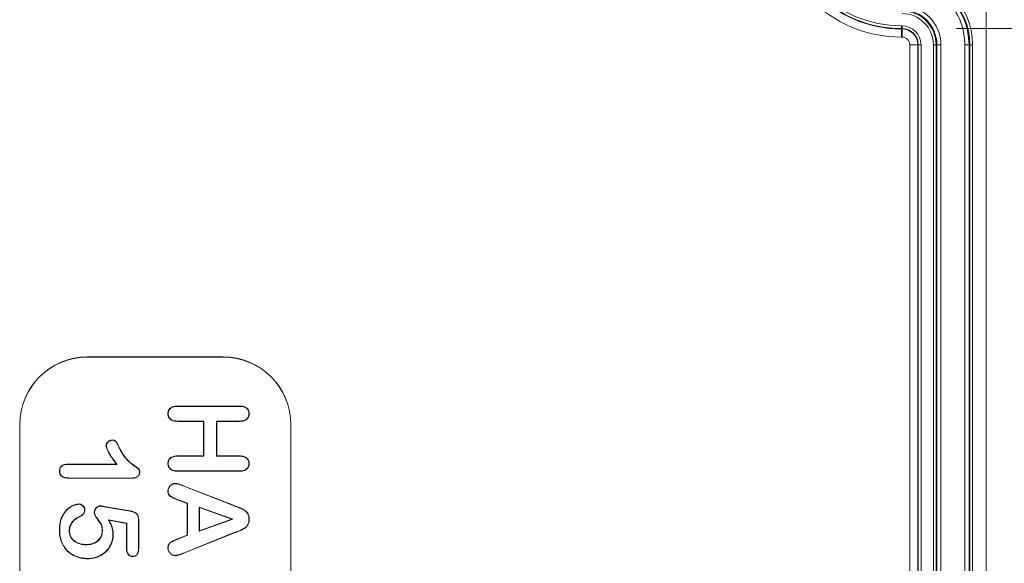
# Model space of a CAD drawing. Header units: millimetres. Extents: x 23 to 1094, y 23 to 840.
# Tile 25 of 44: x 600 to 672, y 408 to 448. Entities that reach past the tile are written whole.
import ezdxf

# ---------------------------------------------------------------- set-up
doc = ezdxf.new("R2010")
doc.units = ezdxf.units.MM
doc.header["$LTSCALE"] = 4
for name, color, linetype, lineweight in [('Dimension (ANSI)', 7, 'Continuous', 9), ('Visible (ANSI)', 7, 'Continuous', 9), ('Visible Narrow (ANSI)', 7, 'Continuous', 9)]:
    doc.layers.add(name, color=color, linetype=linetype, lineweight=lineweight)
doc.styles.add('Note Text (ANSI)', font='arial.ttf')
doc.dimstyles.new('Default - mm (ANSI)', dxfattribs={"dimscale": 4, "dimtxt": 2, "dimasz": 2, "dimexe": 3.175, "dimexo": 1, "dimgap": 0.8, "dimtad": 0, "dimtih": 1, "dimtoh": 1, "dimrnd": 1e-08, "dimzin": 4, "dimdsep": 46, "dimtxsty": 'Note Text (ANSI)', "dimblk": 'Filled-1', "dimcen": 0.09, "dimdle": 10, "dimclrd": 256, "dimclre": 256, "dimclrt": 256, "dimadec": 1, "dimazin": 0, "dimtfac": 1.524, "dimtofl": 0, "dimtmove": 0, "dimatfit": 3, "dimfxl": 1, "dimtolj": 1, "dimtzin": 0, "dimlwd": -1, "dimlwe": -1, "dimarcsym": 0})

# ---------------------------------------------------------------- blocks, each defined once
blk = doc.blocks.new('Filled-1')
at = {"color": 0}
for p, q in [((0, 0), (-1, 0.15)), ((-1, 0.15), (-1, -0.15)), ((-1, 0), (0, 0)), ((-1, -0.15), (0, 0))]:
    blk.add_line(p, q, dxfattribs=at)
at = {"color": 0, "flags": 128}
blk.add_lwpolyline([(-1, -0.15), (0, 0), (-1, 0.15), (-1, -0.15)], dxfattribs=at)
at = {"color": 0}
blk.add_solid([(-1, -0.15), (0, 0), (-1, 0.15), (-1, -0.15)], dxfattribs=at)
blk = doc.blocks.new('*D22')
at = {"layer": 'Defpoints', "color": 0, "transparency": 16777216}
for p in [(654.771, 466.733), (655.771, 330.24), (719.771, 330.24)]:
    blk.add_point(p, dxfattribs=at)
at = {"layer": 'Dimension (ANSI)', "transparency": 16777216}
for p, q in [((658.771, 466.733), (732.471, 466.733)), ((719.771, 458.733), (719.771, 398.453)), ((719.771, 338.24), (719.771, 367.225)), ((659.771, 330.24), (732.471, 330.24))]:
    blk.add_line(p, q, dxfattribs=at)
at = {"layer": 'Dimension (ANSI)', "transparency": 16777216, "xscale": 8, "yscale": 8, "zscale": 8}
for p, rotation in [((719.771, 466.733), 90), ((719.771, 330.24), 270)]:
    blk.add_blockref('Filled-1', p, dxfattribs=dict(at, rotation=rotation))
at = {"layer": 'Dimension (ANSI)', "transparency": 16777216, "char_height": 8, "attachment_point": 5, "style": 'Note Text (ANSI)'}
for s, insert in [('\\A1; 136.49', (719.771, 390.126)), ('\\A1;[5.37]', (719.771, 374.512))]:
    blk.add_mtext(s, dxfattribs=dict(at, insert=insert))
blk = doc.blocks.new('*D24')
at = {"layer": 'Defpoints', "color": 0, "transparency": 16777216}
for p in [(664.821, 447.683), (664.821, 339.29), (692.327, 339.29)]:
    blk.add_point(p, dxfattribs=at)
at = {"layer": 'Dimension (ANSI)', "transparency": 16777216}
for p, q in [((668.821, 447.683), (705.027, 447.683)), ((692.327, 439.683), (692.327, 433.61)), ((692.327, 347.29), (692.327, 402.382)), ((668.821, 339.29), (705.027, 339.29))]:
    blk.add_line(p, q, dxfattribs=at)
at = {"layer": 'Dimension (ANSI)', "transparency": 16777216, "xscale": 8, "yscale": 8, "zscale": 8}
for p, rotation in [((692.327, 447.683), 90), ((692.327, 339.29), 270)]:
    blk.add_blockref('Filled-1', p, dxfattribs=dict(at, rotation=rotation))
at = {"layer": 'Dimension (ANSI)', "transparency": 16777216, "char_height": 8, "attachment_point": 5, "style": 'Note Text (ANSI)'}
for s, insert in [('\\A1; 108.39', (692.327, 425.284)), ('\\A1;[4.27]', (692.327, 409.669))]:
    blk.add_mtext(s, dxfattribs=dict(at, insert=insert))

msp = doc.modelspace()

# ---------------------------------------------------------------- linework, layer by layer
at = {"layer": 'Visible (ANSI)'}
for p, q in [((671.021, 465.739), (671.021, 331.235)), ((614.771, 423.487), (604.771, 423.487)), ((614.771, 423.476), (604.771, 423.476)), ((611.412, 419.862), (615.983, 419.862)), ((611.412, 419.84), (611.412, 419.862)), ((611.412, 419.84), (615.983, 419.84)), ((615.983, 419.84), (615.983, 419.862)), ((610.718, 419.305), (610.696, 419.305)), ((616.674, 419.305), (616.696, 419.305)), ((599.771, 418.487), (599.771, 378.487)), ((599.781, 418.487), (599.781, 378.487)), ((611.402, 418.759), (611.401, 418.737)), ((613.321, 418.737), (611.401, 418.737)), ((613.343, 418.759), (611.402, 418.759)), ((613.343, 418.759), (613.321, 418.737)), ((613.321, 416.187), (613.321, 418.737)), ((613.343, 416.165), (613.343, 418.759)), ((614.274, 418.759), (614.296, 418.737)), ((614.274, 418.759), (614.274, 416.165)), ((615.976, 418.759), (614.274, 418.759)), ((615.976, 418.737), (614.296, 418.737)), ((614.296, 418.737), (614.296, 416.187)), ((615.976, 418.759), (615.976, 418.737)), ((619.761, 378.487), (619.761, 418.487)), ((619.771, 378.487), (619.771, 418.487)), ((606.168, 416.94), (606.146, 416.939)), ((606.587, 417.342), (606.587, 417.363)), ((611.401, 416.187), (613.321, 416.187)), ((611.402, 416.165), (611.401, 416.187)), ((611.402, 416.165), (613.343, 416.165)), ((613.343, 416.165), (613.321, 416.187)), ((614.274, 416.165), (614.296, 416.187)), ((614.274, 416.165), (615.976, 416.165)), ((614.296, 416.187), (615.976, 416.187)), ((615.976, 416.165), (615.976, 416.187)), ((603.331, 415.587), (606.896, 415.587)), ((603.332, 415.565), (603.331, 415.587)), ((603.332, 415.565), (606.939, 415.565)), ((606.939, 415.565), (606.896, 415.587)), ((610.718, 415.63), (610.696, 415.63)), ((616.674, 415.63), (616.696, 415.63)), ((602.718, 415.065), (602.696, 415.065)), ((603.491, 414.559), (603.491, 414.537)), ((608.012, 414.559), (603.491, 414.559)), ((608.013, 414.537), (603.491, 414.537)), ((608.012, 414.559), (608.013, 414.537)), ((608.599, 414.988), (608.621, 414.988)), ((611.412, 415.084), (611.412, 415.062)), ((615.983, 415.084), (611.412, 415.084)), ((615.983, 415.062), (611.412, 415.062)), ((615.983, 415.084), (615.983, 415.062)), ((611.227, 414.14), (611.227, 414.162)), ((611.816, 413.973), (615.584, 412.504)), ((611.825, 413.993), (615.592, 412.525)), ((610.718, 413.606), (610.696, 413.606)), ((604.142, 412.626), (604.142, 412.648)), ((605.729, 412.491), (605.729, 412.513)), ((605.997, 412.448), (607.914, 412.117)), ((606.001, 412.47), (607.918, 412.138)), ((612.121, 412.685), (611.406, 412.96)), ((612.143, 412.7), (611.414, 412.98)), ((612.143, 412.7), (612.121, 412.685)), ((612.121, 410.352), (612.121, 412.685)), ((612.143, 410.337), (612.143, 412.7)), ((612.999, 412.412), (612.999, 410.634)), ((615.486, 411.531), (612.999, 412.412)), ((612.999, 412.412), (613.021, 412.381)), ((615.421, 411.531), (613.021, 412.381)), ((613.021, 412.381), (613.021, 410.665)), ((604.179, 411.722), (604.188, 411.702)), ((604.549, 412.197), (604.571, 412.197)), ((605.287, 412.019), (605.265, 412.019)), ((607.914, 412.117), (607.918, 412.138)), ((606.311, 411.475), (606.352, 411.445)), ((607.668, 411.239), (606.311, 411.475)), ((607.646, 411.22), (606.352, 411.445)), ((607.668, 411.239), (607.646, 411.22)), ((607.646, 409.341), (607.646, 411.22)), ((607.668, 409.341), (607.668, 411.239)), ((608.524, 411.442), (608.546, 411.442)), ((608.524, 411.442), (608.524, 409.364)), ((608.546, 411.442), (608.546, 409.364)), ((612.999, 410.634), (615.486, 411.531)), ((613.021, 410.665), (615.421, 411.531)), ((615.486, 411.531), (615.421, 411.531)), ((616.674, 411.523), (616.696, 411.523)), ((602.718, 410.69), (602.696, 410.69)), ((603.424, 410.674), (603.446, 410.674)), ((605.868, 410.658), (605.846, 410.658)), ((606.649, 410.41), (606.671, 410.41)), ((611.421, 410.078), (612.121, 410.352)), ((611.43, 410.058), (612.143, 410.337)), ((615.591, 410.533), (611.848, 409.033)), ((615.599, 410.513), (611.856, 409.013)), ((612.143, 410.337), (612.121, 410.352)), ((612.999, 410.634), (613.021, 410.665)), ((615.591, 410.533), (615.599, 410.513)), ((604.666, 409.64), (604.666, 409.662)), ((610.718, 409.404), (610.696, 409.404)), ((611.43, 410.058), (611.421, 410.078)), ((607.668, 409.341), (607.646, 409.341)), ((608.09, 408.791), (608.09, 408.769)), ((608.524, 409.364), (608.546, 409.364)), ((611.234, 408.859), (611.234, 408.837)), ((604.783, 408.634), (604.783, 408.612))]:
    msp.add_line(p, q, dxfattribs=at)
for centre, radius, start, end in [((604.771, 418.487), 5, 90, 180), ((604.771, 418.487), 4.99, 90, 180), ((614.771, 418.487), 5, 0, 90), ((614.771, 418.487), 4.99, 0, 90)]:
    msp.add_arc(centre, radius, start, end, dxfattribs=at)
for points, knots in [([(610.696, 419.305), (610.698, 419.348), (610.701, 419.391), (610.717, 419.475), (610.731, 419.516), (610.789, 419.63), (610.849, 419.695), (610.991, 419.791), (611.073, 419.821), (611.241, 419.856), (611.327, 419.86), (611.412, 419.862)], [0, 0, 0, 0, 0.00012753, 0.00012753, 0.00025506, 0.00025506, 0.00051012, 0.00051012, 0.00076518, 0.00076518, 0.00102024, 0.00102024, 0.00102024, 0.00102024]), ([(610.718, 419.305), (610.72, 419.348), (610.723, 419.389), (610.738, 419.468), (610.752, 419.508), (610.807, 419.617), (610.864, 419.679), (611.001, 419.771), (611.08, 419.8), (611.243, 419.834), (611.327, 419.838), (611.412, 419.84)], [0, 0, 0, 0, 0.0001224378, 0.0001224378, 0.0002459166, 0.0002459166, 0.0004928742, 0.0004928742, 0.0007398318, 0.0007398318, 0.0009865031, 0.0009865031, 0.0009865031, 0.0009865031]), ([(615.983, 419.862), (616.069, 419.86), (616.155, 419.856), (616.322, 419.821), (616.404, 419.792), (616.51, 419.72), (616.543, 419.692), (616.601, 419.629), (616.624, 419.593), (616.662, 419.515), (616.676, 419.475), (616.693, 419.391), (616.694, 419.348), (616.696, 419.305)], [0, 0, 0, 0, 0.000254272, 0.000254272, 0.000508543, 0.000508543, 0.000635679, 0.000635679, 0.000762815, 0.000762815, 0.000889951, 0.000889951, 0.001017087, 0.001017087, 0.001017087, 0.001017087]), ([(615.983, 419.84), (616.069, 419.838), (616.152, 419.834), (616.315, 419.8), (616.395, 419.772), (616.497, 419.703), (616.529, 419.676), (616.583, 419.615), (616.606, 419.581), (616.641, 419.508), (616.655, 419.468), (616.671, 419.389), (616.672, 419.348), (616.674, 419.305)], [0, 0, 0, 0, 0.0002457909, 0.0002457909, 0.0004918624, 0.0004918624, 0.0006148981, 0.0006148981, 0.0007379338, 0.0007379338, 0.0008609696, 0.0008609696, 0.0009831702, 0.0009831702, 0.0009831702, 0.0009831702]), ([(611.401, 418.737), (611.316, 418.74), (611.23, 418.744), (611.064, 418.78), (610.983, 418.813), (610.843, 418.912), (610.787, 418.98), (610.73, 419.095), (610.716, 419.136), (610.7, 419.22), (610.698, 419.262), (610.696, 419.305)], [0, 0, 0, 0, 0.000254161, 0.000254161, 0.000508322, 0.000508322, 0.000762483, 0.000762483, 0.000889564, 0.000889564, 0.001016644, 0.001016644, 0.001016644, 0.001016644]), ([(611.402, 418.759), (611.317, 418.762), (611.233, 418.766), (611.071, 418.801), (610.992, 418.833), (610.859, 418.928), (610.805, 418.993), (610.751, 419.103), (610.737, 419.142), (610.722, 419.222), (610.72, 419.263), (610.718, 419.305)], [0, 0, 0, 0, 0.0002456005, 0.0002456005, 0.0004915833, 0.0004915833, 0.000737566, 0.000737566, 0.0008605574, 0.0008605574, 0.0009825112, 0.0009825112, 0.0009825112, 0.0009825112]), ([(616.696, 419.305), (616.694, 419.262), (616.692, 419.218), (616.675, 419.134), (616.66, 419.093), (616.622, 419.015), (616.599, 418.978), (616.542, 418.913), (616.509, 418.884), (616.402, 418.809), (616.319, 418.78), (616.192, 418.752), (616.149, 418.746), (616.063, 418.739), (616.02, 418.738), (615.976, 418.737)], [0, 0, 0, 0, 0.000127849, 0.000127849, 0.000255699, 0.000255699, 0.000383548, 0.000383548, 0.000511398, 0.000511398, 0.000767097, 0.000767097, 0.000894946, 0.000894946, 0.001022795, 0.001022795, 0.001022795, 0.001022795]), ([(616.674, 419.305), (616.672, 419.262), (616.671, 419.22), (616.654, 419.14), (616.64, 419.101), (616.603, 419.026), (616.581, 418.991), (616.526, 418.929), (616.495, 418.901), (616.393, 418.829), (616.312, 418.801), (616.188, 418.774), (616.147, 418.767), (616.062, 418.761), (616.019, 418.76), (615.976, 418.759)], [0, 0, 0, 0, 0.0001230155, 0.0001230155, 0.0002468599, 0.0002468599, 0.0003707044, 0.0003707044, 0.0004945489, 0.0004945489, 0.0007422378, 0.0007422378, 0.0008660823, 0.0008660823, 0.0009896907, 0.0009896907, 0.0009896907, 0.0009896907]), ([(606.146, 416.939), (606.148, 416.967), (606.149, 416.996), (606.16, 417.051), (606.17, 417.078), (606.206, 417.154), (606.241, 417.199), (606.323, 417.277), (606.37, 417.31), (606.448, 417.342), (606.475, 417.35), (606.53, 417.36), (606.558, 417.362), (606.587, 417.363)], [0, 0, 0, 0, 0.0000835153, 0.0000835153, 0.0001670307, 0.0001670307, 0.0003340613, 0.0003340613, 0.000501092, 0.000501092, 0.0005846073, 0.0005846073, 0.0006681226, 0.0006681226, 0.0006681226, 0.0006681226]), ([(606.896, 415.587), (606.742, 415.796), (606.589, 416.008), (606.382, 416.339), (606.316, 416.451), (606.232, 416.627), (606.206, 416.687), (606.173, 416.779), (606.164, 416.81), (606.152, 416.874), (606.149, 416.907), (606.146, 416.939)], [0, 0, 0, 0, 0.000780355, 0.000780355, 0.001170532, 0.001170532, 0.001365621, 0.001365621, 0.001463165, 0.001463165, 0.00156071, 0.00156071, 0.00156071, 0.00156071]), ([(606.168, 416.94), (606.17, 416.967), (606.171, 416.994), (606.181, 417.044), (606.19, 417.07), (606.225, 417.141), (606.258, 417.185), (606.336, 417.259), (606.381, 417.291), (606.455, 417.322), (606.48, 417.329), (606.532, 417.338), (606.559, 417.34), (606.587, 417.342)], [0, 0, 0, 0, 0.0000778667, 0.0000778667, 0.0001571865, 0.0001571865, 0.0003158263, 0.0003158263, 0.000474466, 0.000474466, 0.0005537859, 0.0005537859, 0.0006320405, 0.0006320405, 0.0006320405, 0.0006320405]), ([(606.939, 415.565), (606.931, 415.577), (606.922, 415.588), (606.914, 415.6), (606.76, 415.809), (606.607, 416.02), (606.401, 416.35), (606.336, 416.462), (606.252, 416.636), (606.226, 416.695), (606.194, 416.786), (606.185, 416.816), (606.173, 416.876), (606.171, 416.908), (606.168, 416.94)], [0, 0, 0, 0, 0.000042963, 0.000042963, 0.000042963, 0.0008175, 0.0008175, 0.001204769, 0.001204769, 0.001398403, 0.001398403, 0.001495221, 0.001495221, 0.001590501, 0.001590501, 0.001590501, 0.001590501]), ([(606.587, 417.363), (606.622, 417.362), (606.657, 417.36), (606.727, 417.346), (606.761, 417.335), (606.823, 417.3), (606.85, 417.277), (606.896, 417.224), (606.916, 417.194), (607.009, 417.044), (607.07, 416.916), (607.132, 416.789)], [0, 0, 0, 0, 0.0001050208, 0.0001050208, 0.0002100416, 0.0002100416, 0.0003150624, 0.0003150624, 0.0004200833, 0.0004200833, 0.0008401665, 0.0008401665, 0.0008401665, 0.0008401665]), ([(606.587, 417.342), (606.622, 417.34), (606.655, 417.338), (606.72, 417.325), (606.752, 417.314), (606.81, 417.283), (606.835, 417.261), (606.878, 417.211), (606.897, 417.182), (606.99, 417.034), (607.05, 416.907), (607.112, 416.78), (607.112, 416.78), (607.112, 416.78), (607.112, 416.78)], [0, 0, 0, 0, 0.0001011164, 0.0001011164, 0.0002033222, 0.0002033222, 0.000305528, 0.000305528, 0.0004077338, 0.0004077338, 0.0008165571, 0.0008165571, 0.0008165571, 0.0008166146, 0.0008166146, 0.0008166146, 0.0008166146]), ([(607.112, 416.78), (607.112, 416.78), (607.112, 416.78), (607.112, 416.78), (607.156, 416.69), (607.2, 416.6), (607.297, 416.423), (607.35, 416.337), (607.462, 416.17), (607.523, 416.089), (607.654, 415.936), (607.724, 415.863), (607.871, 415.726), (607.947, 415.659), (608.065, 415.566), (608.106, 415.536), (608.188, 415.478), (608.229, 415.45), (608.31, 415.391), (608.351, 415.362), (608.431, 415.304), (608.471, 415.273), (608.528, 415.227), (608.544, 415.211), (608.569, 415.175), (608.577, 415.154), (608.595, 415.086), (608.598, 415.038), (608.599, 414.988)], [0, 0, 0, 0, 0.00000006, 0.00000006, 0.00000006, 0.000299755, 0.000299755, 0.00059945, 0.00059945, 0.000899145, 0.000899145, 0.00119884, 0.00119884, 0.001498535, 0.001498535, 0.001648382, 0.001648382, 0.00179823, 0.00179823, 0.001948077, 0.001948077, 0.002097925, 0.002097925, 0.002172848, 0.002172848, 0.002247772, 0.002247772, 0.002396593, 0.002396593, 0.002396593, 0.002396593]), ([(607.132, 416.789), (607.176, 416.699), (607.22, 416.61), (607.316, 416.435), (607.368, 416.349), (607.48, 416.183), (607.54, 416.103), (607.67, 415.951), (607.74, 415.879), (607.885, 415.742), (607.961, 415.676), (608.079, 415.583), (608.119, 415.554), (608.2, 415.496), (608.241, 415.467), (608.322, 415.409), (608.363, 415.38), (608.444, 415.321), (608.484, 415.291), (608.542, 415.243), (608.561, 415.226), (608.589, 415.185), (608.598, 415.161), (608.617, 415.088), (608.619, 415.038), (608.621, 414.988)], [0, 0, 0, 0, 0.000300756, 0.000300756, 0.000601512, 0.000601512, 0.000902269, 0.000902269, 0.001203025, 0.001203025, 0.001503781, 0.001503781, 0.001654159, 0.001654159, 0.001804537, 0.001804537, 0.001954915, 0.001954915, 0.002105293, 0.002105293, 0.002180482, 0.002180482, 0.002255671, 0.002255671, 0.002406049, 0.002406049, 0.002406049, 0.002406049]), ([(610.696, 415.63), (610.698, 415.673), (610.699, 415.715), (610.716, 415.798), (610.731, 415.839), (610.787, 415.953), (610.845, 416.018), (610.985, 416.115), (611.066, 416.146), (611.232, 416.181), (611.317, 416.184), (611.401, 416.187)], [0, 0, 0, 0, 0.000125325, 0.000125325, 0.00025065, 0.00025065, 0.0005013, 0.0005013, 0.000751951, 0.000751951, 0.001002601, 0.001002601, 0.001002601, 0.001002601]), ([(610.718, 415.63), (610.72, 415.673), (610.721, 415.713), (610.737, 415.792), (610.751, 415.83), (610.805, 415.94), (610.86, 416.002), (610.994, 416.095), (611.072, 416.125), (611.234, 416.159), (611.317, 416.163), (611.402, 416.165)], [0, 0, 0, 0, 0.0001203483, 0.0001203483, 0.0002416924, 0.0002416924, 0.0004843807, 0.0004843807, 0.000727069, 0.000727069, 0.0009694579, 0.0009694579, 0.0009694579, 0.0009694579]), ([(615.976, 416.187), (616.062, 416.185), (616.148, 416.181), (616.316, 416.145), (616.398, 416.116), (616.505, 416.044), (616.537, 416.016), (616.595, 415.952), (616.62, 415.917), (616.66, 415.841), (616.674, 415.8), (616.691, 415.716), (616.693, 415.673), (616.696, 415.63)], [0, 0, 0, 0, 0.000255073, 0.000255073, 0.000510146, 0.000510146, 0.000637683, 0.000637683, 0.000765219, 0.000765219, 0.000892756, 0.000892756, 0.001020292, 0.001020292, 0.001020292, 0.001020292]), ([(615.976, 416.165), (616.062, 416.163), (616.146, 416.159), (616.309, 416.124), (616.389, 416.096), (616.491, 416.027), (616.522, 416), (616.577, 415.939), (616.602, 415.905), (616.64, 415.833), (616.653, 415.794), (616.669, 415.714), (616.672, 415.672), (616.674, 415.63)], [0, 0, 0, 0, 0.0002467, 0.0002467, 0.0004936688, 0.0004936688, 0.0006171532, 0.0006171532, 0.0007406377, 0.0007406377, 0.0008641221, 0.0008641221, 0.0009865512, 0.0009865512, 0.0009865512, 0.0009865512]), ([(602.696, 415.065), (602.698, 415.104), (602.7, 415.143), (602.714, 415.219), (602.726, 415.257), (602.775, 415.362), (602.826, 415.424), (602.952, 415.515), (603.024, 415.546), (603.176, 415.581), (603.254, 415.584), (603.331, 415.587)], [0, 0, 0, 0, 0.0001154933, 0.0001154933, 0.0002309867, 0.0002309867, 0.0004619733, 0.0004619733, 0.00069296, 0.00069296, 0.0009239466, 0.0009239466, 0.0009239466, 0.0009239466]), ([(602.718, 415.065), (602.72, 415.104), (602.722, 415.141), (602.735, 415.213), (602.746, 415.249), (602.793, 415.349), (602.842, 415.408), (602.962, 415.495), (603.032, 415.526), (603.178, 415.559), (603.254, 415.562), (603.332, 415.565)], [0, 0, 0, 0, 0.0001102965, 0.0001102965, 0.0002217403, 0.0002217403, 0.0004446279, 0.0004446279, 0.0006675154, 0.0006675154, 0.0008900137, 0.0008900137, 0.0008900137, 0.0008900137]), ([(611.412, 415.062), (611.326, 415.065), (611.24, 415.069), (611.071, 415.105), (610.989, 415.137), (610.883, 415.211), (610.851, 415.24), (610.795, 415.306), (610.771, 415.342), (610.732, 415.418), (610.718, 415.46), (610.701, 415.544), (610.698, 415.587), (610.696, 415.63)], [0, 0, 0, 0, 0.00025638, 0.00025638, 0.00051276, 0.00051276, 0.00064095, 0.00064095, 0.00076914, 0.00076914, 0.00089733, 0.00089733, 0.00102552, 0.00102552, 0.00102552, 0.00102552]), ([(611.412, 415.084), (611.327, 415.087), (611.242, 415.091), (611.078, 415.126), (610.999, 415.157), (610.897, 415.228), (610.867, 415.256), (610.813, 415.319), (610.789, 415.353), (610.752, 415.427), (610.739, 415.466), (610.723, 415.546), (610.72, 415.588), (610.718, 415.63)], [0, 0, 0, 0, 0.0002479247, 0.0002479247, 0.000496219, 0.000496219, 0.0006203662, 0.0006203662, 0.0007445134, 0.0007445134, 0.0008686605, 0.0008686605, 0.0009918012, 0.0009918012, 0.0009918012, 0.0009918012]), ([(616.696, 415.63), (616.694, 415.587), (616.692, 415.544), (616.675, 415.46), (616.661, 415.419), (616.604, 415.302), (616.547, 415.235), (616.406, 415.135), (616.324, 415.106), (616.198, 415.077), (616.155, 415.071), (616.07, 415.064), (616.027, 415.063), (615.983, 415.062)], [0, 0, 0, 0, 0.000127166, 0.000127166, 0.000254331, 0.000254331, 0.000508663, 0.000508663, 0.000762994, 0.000762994, 0.00089016, 0.00089016, 0.001017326, 0.001017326, 0.001017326, 0.001017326]), ([(616.674, 415.63), (616.672, 415.587), (616.671, 415.546), (616.654, 415.466), (616.64, 415.427), (616.586, 415.315), (616.531, 415.251), (616.397, 415.155), (616.317, 415.127), (616.194, 415.099), (616.153, 415.092), (616.069, 415.086), (616.026, 415.085), (615.983, 415.084)], [0, 0, 0, 0, 0.000122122, 0.000122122, 0.0002452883, 0.0002452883, 0.000491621, 0.000491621, 0.0007379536, 0.0007379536, 0.0008611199, 0.0008611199, 0.000984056, 0.000984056, 0.000984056, 0.000984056]), ([(603.491, 414.537), (603.4, 414.539), (603.31, 414.541), (603.132, 414.569), (603.043, 414.59), (602.922, 414.651), (602.883, 414.675), (602.814, 414.733), (602.784, 414.767), (602.738, 414.845), (602.721, 414.887), (602.701, 414.975), (602.699, 415.02), (602.696, 415.065)], [0, 0, 0, 0, 0.000269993, 0.000269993, 0.000539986, 0.000539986, 0.000674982, 0.000674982, 0.000809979, 0.000809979, 0.000944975, 0.000944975, 0.001079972, 0.001079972, 0.001079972, 0.001079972]), ([(603.491, 414.559), (603.401, 414.561), (603.312, 414.563), (603.137, 414.59), (603.05, 414.611), (602.933, 414.669), (602.896, 414.693), (602.83, 414.748), (602.802, 414.78), (602.758, 414.854), (602.742, 414.894), (602.723, 414.977), (602.72, 415.021), (602.718, 415.065)], [0, 0, 0, 0, 0.000261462, 0.000261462, 0.000523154, 0.000523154, 0.000653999, 0.000653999, 0.000784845, 0.000784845, 0.000915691, 0.000915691, 0.001045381, 0.001045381, 0.001045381, 0.001045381]), ([(608.599, 414.988), (608.597, 414.953), (608.595, 414.92), (608.58, 414.855), (608.568, 414.823), (608.518, 414.737), (608.468, 414.688), (608.352, 414.617), (608.287, 414.592), (608.153, 414.565), (608.083, 414.561), (608.012, 414.559)], [0, 0, 0, 0, 0.0001007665, 0.0001007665, 0.0002025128, 0.0002025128, 0.0004060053, 0.0004060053, 0.0006094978, 0.0006094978, 0.0008126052, 0.0008126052, 0.0008126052, 0.0008126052]), ([(608.621, 414.988), (608.619, 414.953), (608.616, 414.917), (608.601, 414.848), (608.588, 414.814), (608.534, 414.722), (608.482, 414.671), (608.361, 414.597), (608.294, 414.571), (608.155, 414.543), (608.083, 414.539), (608.013, 414.537)], [0, 0, 0, 0, 0.0001060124, 0.0001060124, 0.0002120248, 0.0002120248, 0.0004240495, 0.0004240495, 0.0006360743, 0.0006360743, 0.000848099, 0.000848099, 0.000848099, 0.000848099]), ([(610.696, 413.606), (610.698, 413.642), (610.7, 413.677), (610.713, 413.746), (610.723, 413.78), (610.765, 413.878), (610.805, 413.937), (610.902, 414.04), (610.958, 414.084), (611.054, 414.131), (611.087, 414.143), (611.156, 414.158), (611.192, 414.16), (611.227, 414.162)], [0, 0, 0, 0, 0.0001049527, 0.0001049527, 0.0002099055, 0.0002099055, 0.000419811, 0.000419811, 0.0006297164, 0.0006297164, 0.0007346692, 0.0007346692, 0.0008396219, 0.0008396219, 0.0008396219, 0.0008396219]), ([(610.718, 413.606), (610.72, 413.641), (610.722, 413.675), (610.734, 413.741), (610.744, 413.773), (610.784, 413.867), (610.822, 413.924), (610.916, 414.023), (610.971, 414.066), (611.062, 414.11), (611.094, 414.122), (611.158, 414.136), (611.192, 414.138), (611.227, 414.14)], [0, 0, 0, 0, 0.0000998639, 0.0000998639, 0.0002007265, 0.0002007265, 0.0004024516, 0.0004024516, 0.0006041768, 0.0006041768, 0.0007050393, 0.0007050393, 0.0008048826, 0.0008048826, 0.0008048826, 0.0008048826]), ([(611.227, 414.162), (611.279, 414.16), (611.331, 414.157), (611.433, 414.135), (611.483, 414.119), (611.631, 414.07), (611.728, 414.032), (611.825, 413.993)], [0, 0, 0, 0, 0.0001551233, 0.0001551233, 0.0003102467, 0.0003102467, 0.0006204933, 0.0006204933, 0.0006204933, 0.0006204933]), ([(611.227, 414.14), (611.279, 414.138), (611.328, 414.135), (611.427, 414.114), (611.476, 414.098), (611.623, 414.049), (611.72, 414.011), (611.816, 413.973), (611.816, 413.973), (611.816, 413.973), (611.816, 413.973)], [0, 0, 0, 0, 0.0001522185, 0.0001522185, 0.0003054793, 0.0003054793, 0.000612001, 0.000612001, 0.000612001, 0.0006121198, 0.0006121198, 0.0006121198, 0.0006121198]), ([(611.406, 412.96), (611.245, 413.023), (611.082, 413.088), (610.894, 413.196), (610.857, 413.22), (610.792, 413.278), (610.765, 413.313), (610.727, 413.391), (610.714, 413.434), (610.699, 413.519), (610.698, 413.563), (610.696, 413.606)], [0, 0, 0, 0, 0.000522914, 0.000522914, 0.000653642, 0.000653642, 0.000784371, 0.000784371, 0.000915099, 0.000915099, 0.001045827, 0.001045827, 0.001045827, 0.001045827]), ([(611.414, 412.98), (611.253, 413.043), (611.091, 413.108), (610.905, 413.215), (610.87, 413.238), (610.808, 413.293), (610.784, 413.325), (610.748, 413.399), (610.735, 413.439), (610.721, 413.521), (610.72, 413.563), (610.718, 413.606)], [0, 0, 0, 0, 0.000509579, 0.000509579, 0.000636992, 0.000636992, 0.000764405, 0.000764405, 0.000891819, 0.000891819, 0.001018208, 0.001018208, 0.001018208, 0.001018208]), ([(602.696, 410.69), (602.696, 410.746), (602.697, 410.802), (602.702, 410.914), (602.707, 410.969), (602.718, 411.081), (602.724, 411.137), (602.743, 411.247), (602.754, 411.302), (602.794, 411.466), (602.827, 411.573), (602.918, 411.778), (602.974, 411.875), (603.101, 412.061), (603.17, 412.149), (603.327, 412.31), (603.415, 412.38), (603.606, 412.497), (603.708, 412.546), (603.866, 412.603), (603.92, 412.619), (604.03, 412.641), (604.086, 412.644), (604.142, 412.648)], [0, 0, 0, 0, 0.000167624, 0.000167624, 0.000335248, 0.000335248, 0.000502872, 0.000502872, 0.000670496, 0.000670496, 0.001005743, 0.001005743, 0.001340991, 0.001340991, 0.001676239, 0.001676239, 0.002011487, 0.002011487, 0.002346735, 0.002346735, 0.002514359, 0.002514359, 0.002681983, 0.002681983, 0.002681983, 0.002681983]), ([(602.718, 410.69), (602.718, 410.746), (602.719, 410.801), (602.724, 410.912), (602.728, 410.967), (602.74, 411.079), (602.746, 411.134), (602.764, 411.243), (602.776, 411.297), (602.815, 411.46), (602.848, 411.565), (602.937, 411.768), (602.993, 411.864), (603.118, 412.047), (603.187, 412.135), (603.341, 412.293), (603.428, 412.363), (603.616, 412.478), (603.717, 412.526), (603.873, 412.582), (603.926, 412.598), (604.032, 412.619), (604.086, 412.623), (604.142, 412.626)], [0, 0, 0, 0, 0.000165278, 0.000165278, 0.000330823, 0.000330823, 0.000496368, 0.000496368, 0.000661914, 0.000661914, 0.000993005, 0.000993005, 0.001324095, 0.001324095, 0.001655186, 0.001655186, 0.001986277, 0.001986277, 0.002317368, 0.002317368, 0.002482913, 0.002482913, 0.002647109, 0.002647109, 0.002647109, 0.002647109]), ([(604.142, 412.648), (604.171, 412.646), (604.199, 412.644), (604.255, 412.632), (604.282, 412.621), (604.359, 412.583), (604.405, 412.547), (604.486, 412.466), (604.52, 412.418), (604.552, 412.338), (604.56, 412.31), (604.568, 412.254), (604.57, 412.225), (604.571, 412.197)], [0, 0, 0, 0, 0.0000849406, 0.0000849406, 0.0001698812, 0.0001698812, 0.0003397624, 0.0003397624, 0.0005096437, 0.0005096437, 0.0005945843, 0.0005945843, 0.0006795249, 0.0006795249, 0.0006795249, 0.0006795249]), ([(604.142, 412.626), (604.17, 412.624), (604.197, 412.622), (604.249, 412.611), (604.274, 412.601), (604.346, 412.565), (604.391, 412.53), (604.469, 412.452), (604.501, 412.407), (604.531, 412.332), (604.538, 412.306), (604.546, 412.252), (604.548, 412.225), (604.549, 412.197)], [0, 0, 0, 0, 0.0000794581, 0.0000794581, 0.0001602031, 0.0001602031, 0.0003216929, 0.0003216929, 0.0004831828, 0.0004831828, 0.0005639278, 0.0005639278, 0.0006437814, 0.0006437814, 0.0006437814, 0.0006437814]), ([(605.265, 412.019), (605.267, 412.05), (605.269, 412.081), (605.279, 412.142), (605.288, 412.172), (605.323, 412.259), (605.359, 412.311), (605.443, 412.403), (605.493, 412.443), (605.576, 412.485), (605.606, 412.496), (605.666, 412.509), (605.698, 412.511), (605.729, 412.513)], [0, 0, 0, 0, 0.0000924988, 0.0000924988, 0.0001849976, 0.0001849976, 0.0003699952, 0.0003699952, 0.0005549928, 0.0005549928, 0.0006474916, 0.0006474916, 0.0007399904, 0.0007399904, 0.0007399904, 0.0007399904]), ([(605.287, 412.019), (605.289, 412.049), (605.29, 412.079), (605.3, 412.137), (605.309, 412.166), (605.342, 412.248), (605.376, 412.298), (605.458, 412.386), (605.505, 412.425), (605.584, 412.465), (605.612, 412.475), (605.669, 412.487), (605.698, 412.489), (605.729, 412.491)], [0, 0, 0, 0, 0.0000870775, 0.0000870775, 0.0001757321, 0.0001757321, 0.0003530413, 0.0003530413, 0.0005303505, 0.0005303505, 0.0006190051, 0.0006190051, 0.0007061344, 0.0007061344, 0.0007061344, 0.0007061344]), ([(605.729, 412.513), (605.775, 412.509), (605.82, 412.5), (605.91, 412.485), (605.955, 412.477), (606.001, 412.47)], [0, 0, 0, 0, 0.0001376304, 0.0001376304, 0.0002752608, 0.0002752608, 0.0002752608, 0.0002752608]), ([(605.729, 412.491), (605.772, 412.487), (605.817, 412.479), (605.906, 412.463), (605.952, 412.456), (605.997, 412.448)], [0, 0, 0, 0, 0.000135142, 0.000135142, 0.0002718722, 0.0002718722, 0.0002718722, 0.0002718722]), ([(615.584, 412.504), (615.584, 412.504), (615.584, 412.504), (615.584, 412.504), (615.647, 412.48), (615.71, 412.457), (615.836, 412.408), (615.899, 412.383), (616.024, 412.335), (616.086, 412.309), (616.206, 412.252), (616.265, 412.22), (616.377, 412.15), (616.43, 412.109), (616.496, 412.039), (616.517, 412.013), (616.555, 411.959), (616.573, 411.931), (616.62, 411.846), (616.642, 411.784), (616.669, 411.655), (616.672, 411.59), (616.674, 411.523)], [0, 0, 0, 0, 0.000000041, 0.000000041, 0.000000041, 0.000199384, 0.000199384, 0.000398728, 0.000398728, 0.000598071, 0.000598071, 0.000797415, 0.000797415, 0.000996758, 0.000996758, 0.00109643, 0.00109643, 0.001196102, 0.001196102, 0.001395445, 0.001395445, 0.001594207, 0.001594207, 0.001594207, 0.001594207]), ([(615.592, 412.525), (615.655, 412.501), (615.718, 412.477), (615.781, 412.453), (615.844, 412.428), (615.907, 412.404), (615.969, 412.379), (616.032, 412.355), (616.095, 412.329), (616.155, 412.3), (616.216, 412.271), (616.276, 412.24), (616.333, 412.204), (616.39, 412.168), (616.444, 412.126), (616.49, 412.077), (616.513, 412.053), (616.534, 412.026), (616.554, 411.998), (616.573, 411.971), (616.592, 411.943), (616.608, 411.913), (616.64, 411.854), (616.663, 411.79), (616.677, 411.724), (616.691, 411.658), (616.694, 411.59), (616.696, 411.523)], [0.000000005, 0.000000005, 0.000000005, 0.000000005, 0.000202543, 0.000202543, 0.000202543, 0.000405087, 0.000405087, 0.000405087, 0.00060763, 0.00060763, 0.00060763, 0.000810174, 0.000810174, 0.000810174, 0.001012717, 0.001012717, 0.001012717, 0.001113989, 0.001113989, 0.001113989, 0.001215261, 0.001215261, 0.001215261, 0.001417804, 0.001417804, 0.001417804, 0.001620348, 0.001620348, 0.001620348, 0.001620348]), ([(604.179, 411.722), (604.178, 411.722), (604.178, 411.722), (604.178, 411.722), (604.128, 411.698), (604.077, 411.673), (603.978, 411.617), (603.93, 411.585), (603.794, 411.482), (603.711, 411.403), (603.607, 411.267), (603.575, 411.219), (603.52, 411.119), (603.498, 411.066), (603.461, 410.958), (603.446, 410.902), (603.428, 410.788), (603.426, 410.731), (603.424, 410.675), (603.424, 410.675), (603.424, 410.675), (603.424, 410.674)], [0, 0, 0, 0, 0.000000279, 0.000000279, 0.000000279, 0.000168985, 0.000168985, 0.000337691, 0.000337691, 0.000675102, 0.000675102, 0.000843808, 0.000843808, 0.001012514, 0.001012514, 0.00118122, 0.00118122, 0.001349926, 0.001349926, 0.001349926, 0.001350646, 0.001350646, 0.001350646, 0.001350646]), ([(604.188, 411.702), (604.137, 411.678), (604.087, 411.654), (603.989, 411.599), (603.943, 411.567), (603.809, 411.466), (603.727, 411.388), (603.625, 411.254), (603.594, 411.208), (603.54, 411.109), (603.518, 411.058), (603.482, 410.951), (603.467, 410.897), (603.45, 410.787), (603.448, 410.73), (603.446, 410.674)], [0, 0, 0, 0, 0.00016578, 0.00016578, 0.000331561, 0.000331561, 0.000663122, 0.000663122, 0.000828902, 0.000828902, 0.000994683, 0.000994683, 0.001160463, 0.001160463, 0.001326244, 0.001326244, 0.001326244, 0.001326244]), ([(604.549, 412.197), (604.548, 412.169), (604.547, 412.142), (604.539, 412.091), (604.533, 412.065), (604.506, 411.99), (604.479, 411.944), (604.409, 411.864), (604.367, 411.829), (604.278, 411.768), (604.23, 411.745), (604.179, 411.722), (604.179, 411.722), (604.179, 411.722), (604.179, 411.722)], [0, 0, 0, 0, 0.0000791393, 0.0000791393, 0.0001591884, 0.0001591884, 0.0003192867, 0.0003192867, 0.000479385, 0.000479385, 0.0006394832, 0.0006394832, 0.0006394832, 0.0006397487, 0.0006397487, 0.0006397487, 0.0006397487]), ([(604.571, 412.197), (604.57, 412.169), (604.569, 412.141), (604.561, 412.086), (604.554, 412.059), (604.526, 411.98), (604.497, 411.932), (604.424, 411.847), (604.381, 411.812), (604.289, 411.749), (604.239, 411.725), (604.188, 411.702)], [0, 0, 0, 0, 0.0000826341, 0.0000826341, 0.0001652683, 0.0001652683, 0.0003305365, 0.0003305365, 0.0004958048, 0.0004958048, 0.000661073, 0.000661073, 0.000661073, 0.000661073]), ([(605.846, 410.658), (605.845, 410.721), (605.845, 410.784), (605.836, 410.879), (605.831, 410.91), (605.821, 410.972), (605.815, 411.003), (605.799, 411.064), (605.787, 411.094), (605.76, 411.151), (605.744, 411.178), (605.693, 411.258), (605.659, 411.311), (605.549, 411.465), (605.469, 411.564), (605.365, 411.722), (605.334, 411.777), (605.295, 411.864), (605.284, 411.894), (605.27, 411.955), (605.268, 411.987), (605.265, 412.019)], [0, 0, 0, 0, 0.000191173, 0.000191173, 0.00028676, 0.00028676, 0.000382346, 0.000382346, 0.000477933, 0.000477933, 0.000573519, 0.000573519, 0.000764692, 0.000764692, 0.001147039, 0.001147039, 0.001338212, 0.001338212, 0.001433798, 0.001433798, 0.001529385, 0.001529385, 0.001529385, 0.001529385]), ([(605.868, 410.658), (605.868, 410.658), (605.868, 410.658), (605.868, 410.658), (605.867, 410.721), (605.867, 410.785), (605.857, 410.881), (605.853, 410.913), (605.843, 410.976), (605.837, 411.008), (605.819, 411.071), (605.808, 411.102), (605.779, 411.162), (605.762, 411.19), (605.711, 411.27), (605.677, 411.323), (605.566, 411.479), (605.487, 411.577), (605.384, 411.734), (605.353, 411.787), (605.316, 411.872), (605.305, 411.901), (605.292, 411.958), (605.29, 411.988), (605.287, 412.019)], [0, 0, 0, 0, 0.000000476, 0.000000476, 0.000000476, 0.000192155, 0.000192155, 0.000287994, 0.000287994, 0.000383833, 0.000383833, 0.000479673, 0.000479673, 0.000575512, 0.000575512, 0.000767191, 0.000767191, 0.001150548, 0.001150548, 0.001342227, 0.001342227, 0.001438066, 0.001438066, 0.001532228, 0.001532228, 0.001532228, 0.001532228]), ([(607.914, 412.117), (608, 412.1), (608.084, 412.082), (608.244, 412.019), (608.321, 411.977), (608.408, 411.888), (608.433, 411.854), (608.471, 411.779), (608.486, 411.739), (608.518, 411.615), (608.522, 411.529), (608.524, 411.442)], [0, 0, 0, 0, 0.000254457, 0.000254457, 0.000509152, 0.000509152, 0.0006365, 0.0006365, 0.000763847, 0.000763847, 0.001018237, 0.001018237, 0.001018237, 0.001018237]), ([(607.918, 412.138), (608.004, 412.121), (608.09, 412.103), (608.254, 412.039), (608.333, 411.996), (608.426, 411.902), (608.452, 411.866), (608.492, 411.788), (608.506, 411.746), (608.539, 411.618), (608.543, 411.53), (608.546, 411.442)], [0, 0, 0, 0, 0.000262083, 0.000262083, 0.000524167, 0.000524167, 0.000655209, 0.000655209, 0.00078625, 0.00078625, 0.001048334, 0.001048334, 0.001048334, 0.001048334]), ([(606.311, 411.475), (606.318, 411.462), (606.326, 411.448), (606.333, 411.435), (606.377, 411.355), (606.42, 411.275), (606.495, 411.11), (606.529, 411.026), (606.586, 410.855), (606.609, 410.767), (606.632, 410.634), (606.639, 410.589), (606.647, 410.5), (606.648, 410.455), (606.649, 410.41)], [0, 0, 0, 0, 0.000045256, 0.000045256, 0.000045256, 0.000317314, 0.000317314, 0.000589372, 0.000589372, 0.00086143, 0.00086143, 0.000997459, 0.000997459, 0.001132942, 0.001132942, 0.001132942, 0.001132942]), ([(606.352, 411.445), (606.396, 411.366), (606.439, 411.285), (606.515, 411.119), (606.55, 411.034), (606.607, 410.861), (606.63, 410.772), (606.654, 410.637), (606.661, 410.592), (606.669, 410.501), (606.67, 410.455), (606.671, 410.41)], [0, 0, 0, 0, 0.000274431, 0.000274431, 0.000548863, 0.000548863, 0.000823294, 0.000823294, 0.00096051, 0.00096051, 0.001097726, 0.001097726, 0.001097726, 0.001097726]), ([(616.674, 411.523), (616.672, 411.456), (616.669, 411.39), (616.643, 411.262), (616.621, 411.2), (616.56, 411.084), (616.522, 411.03), (616.433, 410.933), (616.382, 410.893), (616.271, 410.82), (616.212, 410.788), (616.093, 410.728), (616.032, 410.702), (615.906, 410.654), (615.843, 410.629), (615.718, 410.581), (615.654, 410.557), (615.591, 410.533), (615.591, 410.533), (615.591, 410.533), (615.591, 410.533)], [0, 0, 0, 0, 0.000197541, 0.000197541, 0.00039566, 0.00039566, 0.00059378, 0.00059378, 0.000791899, 0.000791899, 0.000990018, 0.000990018, 0.001188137, 0.001188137, 0.001386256, 0.001386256, 0.001584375, 0.001584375, 0.001584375, 0.001584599, 0.001584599, 0.001584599, 0.001584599]), ([(616.696, 411.523), (616.694, 411.455), (616.691, 411.388), (616.664, 411.256), (616.642, 411.191), (616.578, 411.072), (616.539, 411.017), (616.448, 410.917), (616.394, 410.875), (616.282, 410.801), (616.222, 410.768), (616.102, 410.708), (616.04, 410.682), (615.914, 410.633), (615.851, 410.608), (615.725, 410.56), (615.662, 410.536), (615.599, 410.513)], [0, 0, 0, 0, 0.000200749, 0.000200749, 0.000401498, 0.000401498, 0.000602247, 0.000602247, 0.000802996, 0.000802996, 0.001003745, 0.001003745, 0.001204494, 0.001204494, 0.001405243, 0.001405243, 0.001605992, 0.001605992, 0.001605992, 0.001605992]), ([(604.783, 408.612), (604.714, 408.614), (604.645, 408.616), (604.508, 408.625), (604.439, 408.633), (604.236, 408.668), (604.102, 408.704), (603.843, 408.8), (603.719, 408.86), (603.485, 409.006), (603.376, 409.093), (603.181, 409.287), (603.094, 409.395), (602.982, 409.568), (602.947, 409.628), (602.885, 409.751), (602.858, 409.815), (602.809, 409.943), (602.789, 410.009), (602.754, 410.143), (602.739, 410.21), (602.717, 410.346), (602.709, 410.414), (602.699, 410.552), (602.697, 410.621), (602.696, 410.69)], [0, 0, 0, 0, 0.000206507, 0.000206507, 0.000413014, 0.000413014, 0.000826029, 0.000826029, 0.001239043, 0.001239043, 0.001652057, 0.001652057, 0.002065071, 0.002065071, 0.002271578, 0.002271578, 0.002478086, 0.002478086, 0.002684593, 0.002684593, 0.0028911, 0.0028911, 0.003097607, 0.003097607, 0.003304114, 0.003304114, 0.003304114, 0.003304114]), ([(604.783, 408.634), (604.714, 408.636), (604.646, 408.638), (604.51, 408.647), (604.442, 408.655), (604.241, 408.69), (604.108, 408.725), (603.852, 408.82), (603.729, 408.88), (603.498, 409.024), (603.391, 409.109), (603.198, 409.301), (603.111, 409.408), (603.001, 409.58), (602.966, 409.639), (602.905, 409.76), (602.878, 409.823), (602.83, 409.95), (602.81, 410.015), (602.775, 410.148), (602.76, 410.214), (602.738, 410.349), (602.731, 410.417), (602.721, 410.553), (602.719, 410.621), (602.718, 410.69)], [0, 0, 0, 0, 0.00020384, 0.00020384, 0.000408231, 0.000408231, 0.000817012, 0.000817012, 0.001225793, 0.001225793, 0.001634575, 0.001634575, 0.002043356, 0.002043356, 0.002247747, 0.002247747, 0.002452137, 0.002452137, 0.002656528, 0.002656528, 0.002860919, 0.002860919, 0.003065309, 0.003065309, 0.003269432, 0.003269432, 0.003269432, 0.003269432]), ([(603.424, 410.674), (603.424, 410.674), (603.424, 410.674), (603.424, 410.674), (603.425, 410.637), (603.426, 410.599), (603.433, 410.524), (603.439, 410.486), (603.464, 410.375), (603.488, 410.303), (603.556, 410.166), (603.599, 410.103), (603.698, 409.988), (603.753, 409.936), (603.936, 409.801), (604.076, 409.738), (604.293, 409.678), (604.367, 409.663), (604.516, 409.644), (604.591, 409.642), (604.665, 409.64), (604.665, 409.64), (604.666, 409.64), (604.666, 409.64)], [0, 0, 0, 0, 0.000000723, 0.000000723, 0.000000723, 0.000113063, 0.000113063, 0.000225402, 0.000225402, 0.000450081, 0.000450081, 0.00067476, 0.00067476, 0.000899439, 0.000899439, 0.001348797, 0.001348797, 0.001573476, 0.001573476, 0.001798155, 0.001798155, 0.001798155, 0.001798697, 0.001798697, 0.001798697, 0.001798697]), ([(603.446, 410.674), (603.447, 410.637), (603.448, 410.6), (603.455, 410.526), (603.46, 410.49), (603.485, 410.381), (603.508, 410.31), (603.574, 410.178), (603.617, 410.116), (603.713, 410.004), (603.768, 409.953), (603.946, 409.82), (604.084, 409.758), (604.298, 409.699), (604.371, 409.685), (604.518, 409.666), (604.592, 409.664), (604.666, 409.662)], [0, 0, 0, 0, 0.000110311, 0.000110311, 0.000220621, 0.000220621, 0.000441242, 0.000441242, 0.000661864, 0.000661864, 0.000882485, 0.000882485, 0.001323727, 0.001323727, 0.001544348, 0.001544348, 0.001764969, 0.001764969, 0.001764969, 0.001764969]), ([(604.666, 409.662), (604.738, 409.663), (604.811, 409.665), (604.955, 409.682), (605.026, 409.696), (605.236, 409.751), (605.37, 409.814), (605.601, 409.989), (605.695, 410.105), (605.786, 410.302), (605.81, 410.371), (605.84, 410.513), (605.843, 410.586), (605.846, 410.658)], [0, 0, 0, 0, 0.000213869, 0.000213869, 0.000427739, 0.000427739, 0.000855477, 0.000855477, 0.001283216, 0.001283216, 0.001497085, 0.001497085, 0.001710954, 0.001710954, 0.001710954, 0.001710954]), ([(604.666, 409.64), (604.666, 409.64), (604.666, 409.64), (604.666, 409.64), (604.739, 409.642), (604.812, 409.643), (604.958, 409.661), (605.03, 409.674), (605.244, 409.73), (605.38, 409.795), (605.617, 409.973), (605.714, 410.092), (605.806, 410.295), (605.831, 410.365), (605.861, 410.51), (605.865, 410.585), (605.868, 410.657), (605.868, 410.657), (605.868, 410.658), (605.868, 410.658)], [0, 0, 0, 0, 0.000000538, 0.000000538, 0.000000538, 0.000218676, 0.000218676, 0.000436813, 0.000436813, 0.000873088, 0.000873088, 0.001309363, 0.001309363, 0.001527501, 0.001527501, 0.001745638, 0.001745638, 0.001745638, 0.001746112, 0.001746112, 0.001746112, 0.001746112]), ([(606.671, 410.41), (606.669, 410.349), (606.667, 410.288), (606.657, 410.168), (606.648, 410.108), (606.612, 409.929), (606.576, 409.813), (606.432, 409.479), (606.291, 409.276), (606.023, 409.03), (605.926, 408.956), (605.719, 408.831), (605.609, 408.778), (605.382, 408.694), (605.264, 408.662), (605.085, 408.631), (605.025, 408.623), (604.904, 408.615), (604.844, 408.613), (604.783, 408.612)], [0, 0, 0, 0, 0.000180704, 0.000180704, 0.000361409, 0.000361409, 0.000722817, 0.000722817, 0.001445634, 0.001445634, 0.001807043, 0.001807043, 0.002168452, 0.002168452, 0.00252986, 0.00252986, 0.002710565, 0.002710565, 0.002891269, 0.002891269, 0.002891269, 0.002891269]), ([(606.649, 410.41), (606.647, 410.349), (606.646, 410.289), (606.635, 410.171), (606.626, 410.111), (606.591, 409.935), (606.555, 409.82), (606.413, 409.491), (606.274, 409.29), (606.01, 409.047), (605.914, 408.974), (605.709, 408.85), (605.6, 408.798), (605.376, 408.715), (605.259, 408.684), (605.082, 408.653), (605.023, 408.645), (604.904, 408.636), (604.844, 408.635), (604.783, 408.634)], [0, 0, 0, 0, 0.00017802, 0.00017802, 0.000356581, 0.000356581, 0.000713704, 0.000713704, 0.001427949, 0.001427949, 0.001785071, 0.001785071, 0.002142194, 0.002142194, 0.002499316, 0.002499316, 0.002677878, 0.002677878, 0.002855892, 0.002855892, 0.002855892, 0.002855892]), ([(610.696, 409.404), (610.698, 409.449), (610.7, 409.493), (610.718, 409.58), (610.733, 409.623), (610.776, 409.701), (610.803, 409.737), (610.866, 409.8), (610.902, 409.827), (611.015, 409.897), (611.096, 409.934), (611.258, 410.008), (611.34, 410.043), (611.421, 410.078)], [0, 0, 0, 0, 0.000132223, 0.000132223, 0.000264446, 0.000264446, 0.000396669, 0.000396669, 0.000528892, 0.000528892, 0.000793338, 0.000793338, 0.001057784, 0.001057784, 0.001057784, 0.001057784]), ([(611.234, 408.837), (611.198, 408.839), (611.162, 408.841), (611.092, 408.857), (611.058, 408.87), (610.961, 408.918), (610.903, 408.962), (610.803, 409.066), (610.763, 409.126), (610.722, 409.227), (610.712, 409.261), (610.7, 409.332), (610.698, 409.368), (610.696, 409.404)], [0, 0, 0, 0, 0.0001066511, 0.0001066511, 0.0002133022, 0.0002133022, 0.0004266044, 0.0004266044, 0.0006399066, 0.0006399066, 0.0007465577, 0.0007465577, 0.0008532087, 0.0008532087, 0.0008532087, 0.0008532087]), ([(610.718, 409.404), (610.72, 409.448), (610.722, 409.491), (610.739, 409.574), (610.754, 409.614), (610.794, 409.688), (610.82, 409.723), (610.88, 409.784), (610.914, 409.809), (611.025, 409.878), (611.105, 409.915), (611.267, 409.988), (611.348, 410.023), (611.43, 410.058)], [0, 0, 0, 0, 0.000128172, 0.000128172, 0.000257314, 0.000257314, 0.000386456, 0.000386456, 0.000515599, 0.000515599, 0.000773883, 0.000773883, 0.001031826, 0.001031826, 0.001031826, 0.001031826]), ([(611.234, 408.859), (611.198, 408.861), (611.164, 408.863), (611.099, 408.878), (611.066, 408.89), (610.973, 408.936), (610.917, 408.979), (610.82, 409.079), (610.782, 409.137), (610.743, 409.234), (610.733, 409.267), (610.722, 409.334), (610.72, 409.368), (610.718, 409.404)], [0, 0, 0, 0, 0.000102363, 0.000102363, 0.0002056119, 0.0002056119, 0.0004121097, 0.0004121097, 0.0006186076, 0.0006186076, 0.0007218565, 0.0007218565, 0.0008241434, 0.0008241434, 0.0008241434, 0.0008241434]), ([(608.09, 408.769), (608.056, 408.771), (608.022, 408.773), (607.955, 408.786), (607.923, 408.798), (607.832, 408.845), (607.779, 408.892), (607.704, 409.006), (607.679, 409.071), (607.651, 409.204), (607.649, 409.273), (607.646, 409.341)], [0, 0, 0, 0, 0.0001018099, 0.0001018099, 0.0002036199, 0.0002036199, 0.0004072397, 0.0004072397, 0.0006108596, 0.0006108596, 0.0008144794, 0.0008144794, 0.0008144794, 0.0008144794]), ([(608.09, 408.791), (608.056, 408.793), (608.024, 408.795), (607.962, 408.807), (607.931, 408.818), (607.845, 408.862), (607.795, 408.907), (607.724, 409.015), (607.7, 409.077), (607.673, 409.206), (607.67, 409.273), (607.668, 409.341)], [0, 0, 0, 0, 0.0000965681, 0.0000965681, 0.0001941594, 0.0001941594, 0.0003893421, 0.0003893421, 0.0005845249, 0.0005845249, 0.000779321, 0.000779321, 0.000779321, 0.000779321]), ([(608.546, 409.364), (608.544, 409.293), (608.542, 409.221), (608.515, 409.081), (608.492, 409.012), (608.437, 408.921), (608.414, 408.893), (608.361, 408.845), (608.331, 408.825), (608.266, 408.795), (608.232, 408.784), (608.162, 408.772), (608.126, 408.77), (608.09, 408.769)], [0, 0, 0, 0, 0.0002123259, 0.0002123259, 0.0004246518, 0.0004246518, 0.0005308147, 0.0005308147, 0.0006369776, 0.0006369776, 0.0007431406, 0.0007431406, 0.0008493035, 0.0008493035, 0.0008493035, 0.0008493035]), ([(608.524, 409.364), (608.522, 409.293), (608.52, 409.223), (608.494, 409.087), (608.472, 409.021), (608.419, 408.934), (608.398, 408.907), (608.348, 408.863), (608.32, 408.845), (608.258, 408.816), (608.226, 408.806), (608.16, 408.794), (608.126, 408.792), (608.09, 408.791)], [0, 0, 0, 0, 0.0002036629, 0.0002036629, 0.0004075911, 0.0004075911, 0.0005095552, 0.0005095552, 0.0006115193, 0.0006115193, 0.0007134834, 0.0007134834, 0.0008144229, 0.0008144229, 0.0008144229, 0.0008144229]), ([(611.848, 409.033), (611.798, 409.013), (611.747, 408.993), (611.697, 408.973), (611.647, 408.954), (611.596, 408.938), (611.545, 408.922), (611.493, 408.906), (611.442, 408.89), (611.39, 408.879), (611.364, 408.873), (611.338, 408.868), (611.312, 408.864), (611.286, 408.86), (611.261, 408.859), (611.234, 408.859)], [0, 0, 0, 0, 0.0001604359, 0.0001604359, 0.0001604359, 0.0003208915, 0.0003208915, 0.0003208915, 0.0004813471, 0.0004813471, 0.0004813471, 0.0005615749, 0.0005615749, 0.0005615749, 0.0006408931, 0.0006408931, 0.0006408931, 0.0006408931]), ([(611.856, 409.013), (611.806, 408.993), (611.756, 408.972), (611.654, 408.934), (611.603, 408.917), (611.5, 408.885), (611.448, 408.869), (611.368, 408.852), (611.342, 408.846), (611.288, 408.839), (611.261, 408.838), (611.234, 408.837)], [0, 0, 0, 0, 0.0001624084, 0.0001624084, 0.0003248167, 0.0003248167, 0.0004872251, 0.0004872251, 0.0005684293, 0.0005684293, 0.0006496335, 0.0006496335, 0.0006496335, 0.0006496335])]:
    msp.add_open_spline(points, degree=3, knots=knots, dxfattribs=at)
at = {"layer": 'Visible Narrow (ANSI)'}
for p, q in [((664.771, 447.883), (664.821, 447.883)), ((664.771, 447.883), (664.771, 447.683)), ((664.821, 447.883), (664.821, 447.683)), ((664.821, 447.683), (664.771, 447.683)), ((664.771, 447.654), (664.771, 447.683)), ((664.771, 447.654), (664.821, 447.654)), ((664.771, 447.054), (664.771, 447.654)), ((664.821, 447.654), (664.821, 447.683)), ((664.821, 447.054), (664.821, 447.654)), ((664.821, 447.054), (664.771, 447.054)), ((665.388, 340.487), (665.388, 446.487)), ((665.388, 446.487), (665.988, 446.487)), ((665.988, 446.487), (666.018, 446.487)), ((665.988, 446.487), (665.988, 340.487)), ((666.018, 340.487), (666.018, 446.487)), ((666.218, 446.487), (666.018, 446.487)), ((666.218, 446.487), (666.218, 340.487)), ((667.126, 340.487), (667.126, 446.487)), ((667.326, 446.487), (667.126, 446.487)), ((667.387, 446.487), (667.326, 446.487)), ((667.326, 446.487), (667.326, 340.487)), ((667.387, 340.487), (667.387, 446.487)), ((667.387, 446.487), (667.687, 446.487)), ((667.687, 446.487), (667.687, 340.487)), ((669.455, 340.487), (669.455, 446.487)), ((669.455, 446.487), (669.755, 446.487)), ((669.755, 446.487), (669.816, 446.487)), ((669.755, 446.487), (669.755, 340.487)), ((669.816, 340.487), (669.816, 446.487)), ((670.016, 446.487), (669.816, 446.487)), ((670.016, 446.487), (670.016, 340.487)), ((604.771, 423.476), (604.771, 423.487)), ((614.771, 423.476), (614.771, 423.487)), ((599.781, 418.487), (599.771, 418.487)), ((619.761, 418.487), (619.771, 418.487)), ((607.112, 416.78), (607.132, 416.789)), ((611.816, 413.973), (611.825, 413.993)), ((605.997, 412.448), (606.001, 412.47)), ((611.414, 412.98), (611.406, 412.96)), ((615.584, 412.504), (615.592, 412.525)), ((611.848, 409.033), (611.856, 409.013))]:
    msp.add_line(p, q, dxfattribs=at)
for centre, radius, start, end in [((664.771, 456.487), 9.433, 180, 270), ((664.771, 456.487), 8.833, 180, 270), ((664.771, 456.487), 8.803, 180, 270), ((664.771, 456.487), 8.603, 180, 270), ((664.821, 446.487), 5.195, 0, 90), ((664.821, 446.487), 4.995, 0, 90), ((664.821, 446.487), 4.934, 0, 90), ((664.821, 446.487), 4.634, 0, 90), ((664.821, 446.487), 2.866, 0, 90), ((664.821, 446.487), 2.566, 0, 90), ((664.821, 446.487), 2.505, 0, 90), ((664.821, 446.487), 2.305, 0, 90), ((664.821, 446.487), 1.397, 0, 90), ((664.821, 446.487), 1.197, 0, 90), ((664.821, 446.487), 1.167, 0, 90), ((664.821, 446.487), 0.567, 0, 90)]:
    msp.add_arc(centre, radius, start, end, dxfattribs=at)

# ---------------------------------------------------------------- dimensions: what is measured, and where the dimension line sits
at = {"layer": 'Dimension (ANSI)'}
for base, p1, p2, text, picture, middle in [((719.771, 330.24), (654.771, 466.733), (655.771, 330.24), ' <>\\X[5.37]', '*D22', (719.771, 382.839)), ((692.327, 339.29), (664.821, 447.683), (664.821, 339.29), ' <>\\X[4.27]', '*D24', (692.327, 417.996))]:
    dim = msp.add_linear_dim(base=base, p1=p1, p2=p2, angle=90, text=text, dimstyle='Default - mm (ANSI)', override={"dimgap": 0.8, "dimdec": 2, "dimpost": '\\X', "dimtol": 0, "dimlim": 0, "dimtp": 0, "dimtm": 0, "dimtdec": 2, "dimatfit": 1}, dxfattribs=at)
    dim.commit()
    dim.dimension.update_dxf_attribs({"geometry": picture, "text_midpoint": middle, "dimtype": 160})

doc.saveas('drawing.dxf')
